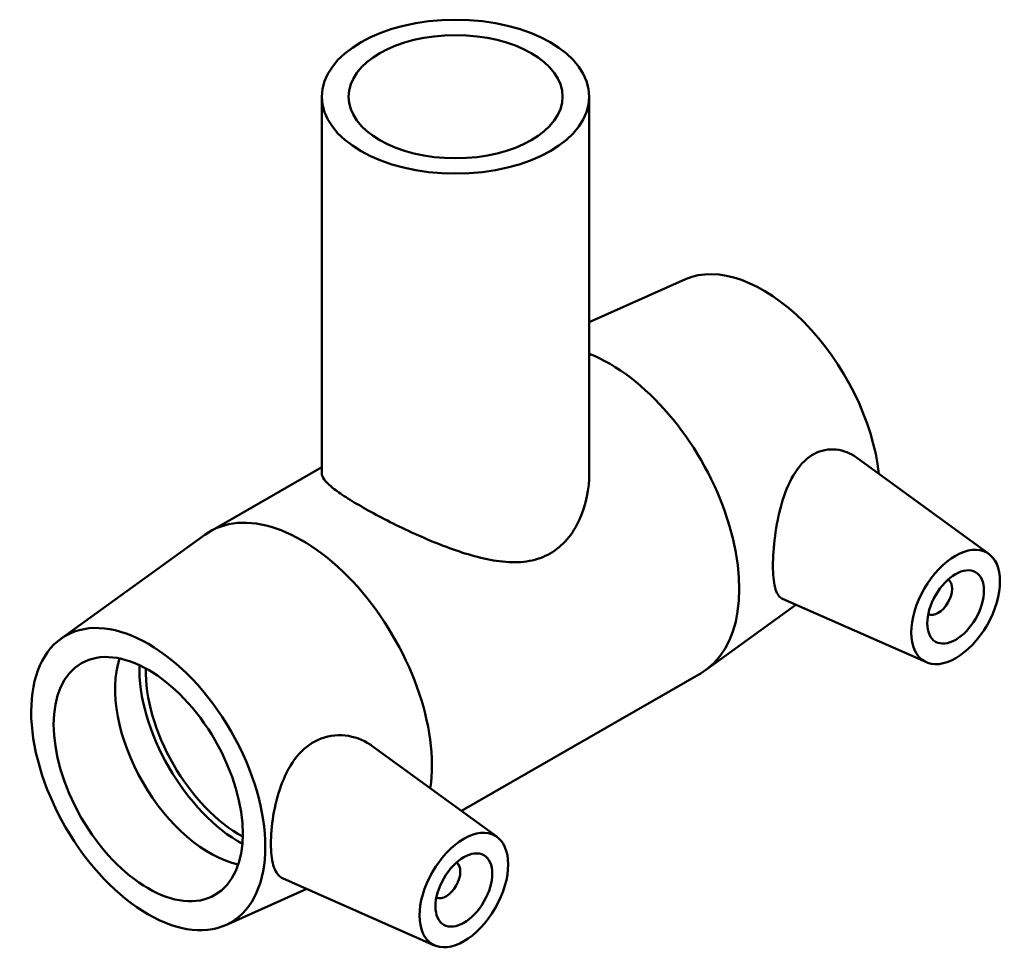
# Model space of a CAD drawing. Header units: millimetres. Extents: x -126 to 1511, y -1038 to 1179.
# Tile 6 of 6: x 1394 to 1511, y 982 to 1094. Entities that reach past the tile are written whole.
import ezdxf

# ---------------------------------------------------------------- set-up
doc = ezdxf.new("R2010")
doc.units = ezdxf.units.MM
doc.layers.add('Visible (ISO)', color=7, linetype='Continuous', lineweight=50)

msp = doc.modelspace()

# ---------------------------------------------------------------- linework, layer by layer
at = {"layer": 'Visible (ISO)'}
for p, q in [((1429.822, 1084.333), (1429.822, 1039.26)), ((1461.822, 1084.333), (1461.822, 1039.26)), ((1473.323, 1062.479), (1461.822, 1057.357)), ((1509.612, 1029.617), (1493.776, 1041.151)), ((1416.459, 1032.312), (1429.822, 1040.008)), ((1398.595, 1019.445), (1415.818, 1031.898)), ((1502.141, 1016.644), (1484.917, 1024.242)), ((1486.547, 1023.523), (1475.827, 1015.772)), ((1446.514, 998.846), (1475.186, 1015.357)), ((1450.781, 995.739), (1435.8, 1006.65)), ((1443.31, 982.765), (1425.212, 990.749)), ((1418.321, 985.19), (1428.02, 989.51))]:
    msp.add_line(p, q, dxfattribs=at)
for centre, major_axis, ratio in [((1445.822, 1084.333), (16, 0), 0.5758617), ((1445.822, 1084.333), (12.8, 0), 0.5758617), ((1505.644, 1023.265), (-3.743, -6.499), 0.5780931), ((1505.644, 1023.265), (-2.395, -4.16), 0.5780931), ((1409.053, 1002.66), (9.881, -17.158), 0.5780931), ((1409.053, 1002.66), (7.985, -13.865), 0.5780931), ((1446.812, 989.386), (-3.743, -6.499), 0.5780931), ((1446.812, 989.386), (-2.395, -4.16), 0.5780931)]:
    msp.add_ellipse(centre, major_axis=major_axis, ratio=ratio, dxfattribs=at)
for centre, major_axis, start_param, end_param in [((1482.592, 1045.009), (-9.881, 17.158), 4.0635675, 6.2232016), ((1464.207, 1034.422), (10.979, -19.065), 0, 2.5120343), ((1427.438, 1013.247), (-10.979, 19.065), 3.7698454, 6.343169), ((1503.522, 1024.486), (1.198, 2.08), 3.17361, 6.2511679), ((1416.407, 1006.895), (-7.985, 13.865), 0.476569, 2.6650236), ((1420.084, 1009.013), (-8.536, 14.823), 0.7645494, 2.3770433), ((1420.084, 1009.013), (-7.985, 13.865), 0.7588671, 2.3827256), ((1444.691, 990.607), (1.198, 2.08), 3.17361, 6.2511679)]:
    msp.add_ellipse(centre, major_axis=major_axis, ratio=0.5780931, start_param=start_param, end_param=end_param, dxfattribs=at)
for points, knots in [([(1484.917, 1024.242), (1484.878, 1024.259), (1484.84, 1024.278), (1484.468, 1024.502), (1484.205, 1024.932), (1483.866, 1026.275), (1483.787, 1027.19), (1483.787, 1029.228), (1483.866, 1030.462), (1484.205, 1033.027), (1484.468, 1034.357), (1485.15, 1036.757), (1485.623, 1037.992), (1486.851, 1040.066), (1487.617, 1040.901), (1489.221, 1041.895), (1490.124, 1042.147), (1491.914, 1042.092), (1492.797, 1041.79), (1493.603, 1041.273), (1493.69, 1041.214), (1493.776, 1041.151)], [0.7303402, 0.7303402, 0.7303402, 0.7303402, 0.770775, 0.770775, 1.144761, 1.144761, 1.518747, 1.518747, 1.892733, 1.892733, 2.2667191, 2.2667191, 2.6521066, 2.6521066, 3.0374941, 3.0374941, 3.3906343, 3.3906343, 3.7437745, 3.7437745, 3.7870093, 3.7870093, 3.7870093, 3.7870093]), ([(1461.822, 1039.26), (1461.822, 1037.447), (1461.445, 1035.466), (1460.255, 1032.865), (1459.757, 1032.06), (1458.575, 1030.676), (1457.891, 1030.099), (1456.381, 1029.23), (1455.544, 1028.931), (1453.758, 1028.605), (1452.808, 1028.576), (1449.872, 1028.802), (1447.788, 1029.365), (1444.857, 1030.381), (1443.85, 1030.77), (1441.824, 1031.616), (1440.806, 1032.074), (1438.831, 1033.008), (1437.872, 1033.487), (1436.082, 1034.422), (1435.25, 1034.879), (1433.767, 1035.732), (1433.084, 1036.149), (1431.896, 1036.929), (1431.391, 1037.293), (1430.592, 1037.956), (1430.296, 1038.255), (1429.911, 1038.797), (1429.822, 1039.039), (1429.822, 1039.26)], [3.79713, 3.79713, 3.79713, 3.79713, 4.4375139, 4.4375139, 4.7577058, 4.7577058, 5.0778978, 5.0778978, 5.3980897, 5.3980897, 5.7182817, 5.7182817, 6.3586656, 6.3586656, 6.6732109, 6.6732109, 6.9877561, 6.9877561, 7.3023014, 7.3023014, 7.6168467, 7.6168467, 7.931392, 7.931392, 8.2459372, 8.2459372, 8.5604825, 8.5604825, 8.8750278, 8.8750278, 8.8750278, 8.8750278]), ([(1425.212, 990.75), (1425.112, 990.793), (1425.018, 990.845), (1424.53, 991.183), (1424.219, 991.671), (1423.818, 993.055), (1423.726, 993.955), (1423.726, 995.895), (1423.818, 997.058), (1424.219, 999.473), (1424.53, 1000.723), (1425.33, 1002.938), (1425.874, 1004.062), (1427.255, 1005.944), (1428.101, 1006.699), (1429.966, 1007.702), (1431.092, 1007.956), (1433.301, 1007.862), (1434.378, 1007.519), (1435.44, 1006.898), (1435.622, 1006.778), (1435.799, 1006.649)], [0.6295279, 0.6295279, 0.6295279, 0.6295279, 0.7062805, 0.7062805, 1.0622591, 1.0622591, 1.4182377, 1.4182377, 1.7742162, 1.7742162, 2.1301948, 2.1301948, 2.4833351, 2.4833351, 2.8364753, 2.8364753, 3.2218628, 3.2218628, 3.6072503, 3.6072503, 3.68855, 3.68855, 3.68855, 3.68855])]:
    msp.add_open_spline(points, degree=3, knots=knots, dxfattribs=at)

doc.saveas('drawing.dxf')
